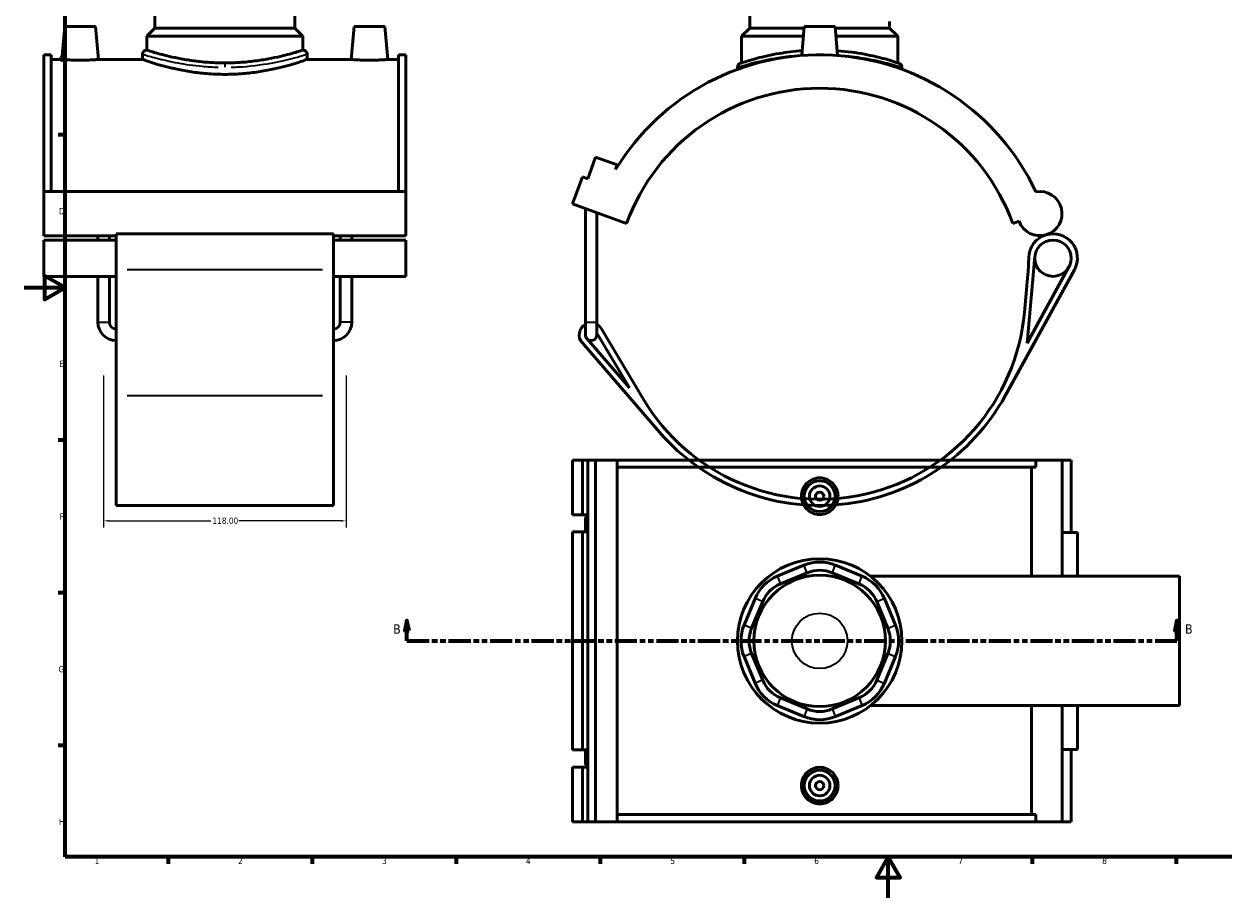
# Model space of a CAD drawing. Header units: millimetres. Extents: x 0 to 898, y -425 to 1022.
# Tile 2 of 5: x 0 to 584, y 0 to 425. Entities that reach past the tile are written whole.
import ezdxf

# ---------------------------------------------------------------- set-up
doc = ezdxf.new("R2010")
doc.units = ezdxf.units.MM
doc.linetypes.add('DOUBLE_DASH_CHAIN', pattern=[1.2403, 0.6614, -0.0827, 0.1654, -0.0827, 0.1654, -0.0827])
for name, color, linetype, lineweight in [('Border (ANSI)', 7, 'Continuous', 70), ('Dimension (ANSI)', 7, 'Continuous', 25), ('Section Line (ANSI)', 7, 'DOUBLE_DASH_CHAIN', 70), ('Visible (ANSI)', 7, 'Continuous', 50), ('Visible Narrow (ANSI)', 7, 'Continuous', 35)]:
    doc.layers.add(name, color=color, linetype=linetype, lineweight=lineweight)
doc.styles.add('Label Text (ANSI)', font='tahoma.ttf')
doc.styles.add('Note Text (ANSI)', font='tahoma.ttf')
doc.dimstyles.new('Default - mm (ANSI)', dxfattribs={"dimtxt": 3.048, "dimasz": 2.5, "dimexe": 3.175, "dimexo": 1.6002, "dimgap": 0.8, "dimtad": 0, "dimtoh": 1, "dimrnd": 1e-08, "dimzin": 4, "dimdsep": 46, "dimtxsty": 'Note Text (ANSI)', "dimcen": 0.09, "dimdle": 10, "dimclrd": 256, "dimclre": 256, "dimclrt": 256, "dimadec": 1, "dimazin": 1, "dimtfac": 1, "dimtofl": 0, "dimtmove": 0, "dimatfit": 3, "dimfxl": 1, "dimtolj": 1, "dimtzin": 4, "dimlwd": -1, "dimlwe": -1, "dimarcsym": 0})

# ---------------------------------------------------------------- blocks, each defined once
blk = doc.blocks.new('Borders Default Border')
at = {"layer": 'Border (ANSI)'}
for p, q in [((20, 371.25), (16.55, 371.25)), ((20, 222.75), (16.55, 222.75)), ((20, 148.5), (16.55, 148.5)), ((20, 74.25), (16.55, 74.25)), ((70.08, 20), (70.08, 16.55)), ((140.17, 20), (140.17, 16.55)), ((210.25, 20), (210.25, 16.55)), ((280.33, 20), (280.33, 16.55)), ((350.42, 20), (350.42, 16.55)), ((490.58, 20), (490.58, 16.55)), ((560.67, 20), (560.67, 16.55))]:
    blk.add_line(p, q, dxfattribs=at)
at = {"layer": 'Border (ANSI)', "flags": 128}
for points in [[(20, 20), (20, 574), (821, 574), (821, 20), (20, 20)], [(0, 297), (20, 297), (10, 302.77), (10, 291.23), (20, 297)], [(420.5, 0), (420.5, 20), (414.73, 10), (426.27, 10), (420.5, 20)]]:
    blk.add_lwpolyline(points, dxfattribs=at)
at = {"layer": 'Border (ANSI)', "color": 230, "true_color": 0xff0080, "char_height": 3.05, "attachment_point": 7, "style": 'Note Text (ANSI)'}
for s, insert in [('C', (16.95, 406.8)), ('D', (16.96, 332.6)), ('E', (17.21, 258.35)), ('F', (17.29, 184.1)), ('G', (16.81, 109.79)), ('H', (16.97, 35.6)), ('1', (34.35, 16.55)), ('2', (104.2, 16.55)), ('3', (174.26, 16.49)), ('4', (244.23, 16.55)), ('5', (314.48, 16.49)), ('6', (384.49, 16.49)), ('7', (454.6, 16.55)), ('8', (524.63, 16.48))]:
    blk.add_mtext(s, dxfattribs=dict(at, insert=insert))
blk = doc.blocks.new('2dTransSection0')
at = {"layer": 'Section Line (ANSI)', "linetype": 'Continuous'}
for p, q in [((186.35, 135.1), (185.35, 130.1)), ((186.35, 130.1), (186.35, 135.1)), ((187.35, 130.1), (186.35, 135.1)), ((560.95, 135.1), (559.95, 130.1)), ((560.95, 130.1), (560.95, 135.1)), ((561.95, 130.1), (560.95, 135.1)), ((185.35, 130.1), (187.35, 130.1)), ((186.35, 125.1), (186.35, 130.1)), ((559.95, 130.1), (561.95, 130.1)), ((560.95, 125.1), (560.95, 130.1)), ((186.35, 125.1), (196.97, 125.1)), ((550.33, 125.1), (560.95, 125.1))]:
    blk.add_line(p, q, dxfattribs=at)
at = {"layer": 'Section Line (ANSI)', "linetype": 'DOUBLE_DASH_CHAIN', "ltscale": 16.303146}
blk.add_line((186.35, 125.1), (560.95, 125.1), dxfattribs=at)
at = {"layer": 'Section Line (ANSI)', "linetype": 'Continuous', "flags": 128}
for points in [[(187.35, 130.1), (186.35, 135.1), (185.35, 130.1), (187.35, 130.1)], [(561.95, 130.1), (560.95, 135.1), (559.95, 130.1), (561.95, 130.1)]]:
    blk.add_lwpolyline(points, dxfattribs=at)
at = {"layer": 'Section Line (ANSI)'}
for points in [[(187.35, 130.1), (186.35, 135.1), (185.35, 130.1), (187.35, 130.1)], [(561.95, 130.1), (560.95, 135.1), (559.95, 130.1), (561.95, 130.1)]]:
    blk.add_solid(points, dxfattribs=at)
at = {"layer": 'Section Line (ANSI)', "char_height": 4.57, "attachment_point": 7, "style": 'Label Text (ANSI)'}
for insert in [(179.6, 128.6), (564.9, 128.6)]:
    blk.add_mtext('B', dxfattribs=dict(at, insert=insert))
blk = doc.blocks.new('*D8')
at = {"layer": 'Defpoints', "color": 0, "transparency": 16777216}
for p in [(38.72, 255.76), (156.72, 255.76), (156.72, 183.5)]:
    blk.add_point(p, dxfattribs=at)
at = {"layer": 'Dimension (ANSI)', "transparency": 16777216}
for p, q in [((38.72, 254.16), (38.72, 180.33)), ((156.72, 254.16), (156.72, 180.33)), ((41.22, 183.5), (90.88, 183.5)), ((154.22, 183.5), (104.56, 183.5))]:
    blk.add_line(p, q, dxfattribs=at)
for points in [[(41.22, 183.92), (41.22, 183.09), (38.72, 183.5)], [(154.22, 183.92), (154.22, 183.09), (156.72, 183.5)]]:
    blk.add_solid(points, dxfattribs=at)
at = {"layer": 'Dimension (ANSI)', "color": 230, "true_color": 0xff0080, "transparency": 16777216, "insert": (91.68, 185.1), "char_height": 3.048, "attachment_point": 1, "style": 'Note Text (ANSI)'}
blk.add_mtext('\\A1;118.00', dxfattribs=at)

msp = doc.modelspace()

# ---------------------------------------------------------------- linework, layer by layer
at = {"layer": 'Visible (ANSI)'}
for p, q in [((63.715, 423.257), (63.715, 526.757)), ((131.715, 423.257), (131.715, 526.757)), ((353.172, 423.257), (353.172, 526.757)), ((421.172, 423.257), (421.172, 426.507)), ((19.815, 424.007), (18.415, 408.007)), ((34.815, 424.007), (19.815, 424.007)), ((34.815, 424.007), (36.215, 408.007)), ((63.715, 423.257), (59.715, 419.257)), ((131.715, 423.257), (63.715, 423.257)), ((131.715, 423.257), (135.715, 419.257)), ((160.615, 424.007), (159.215, 408.007)), ((160.615, 424.007), (175.615, 424.007)), ((175.615, 424.007), (177.015, 408.007)), ((353.172, 423.257), (349.172, 419.257)), ((379.606, 423.257), (353.172, 423.257)), ((379.672, 424.007), (378.442, 409.959)), ((394.672, 424.007), (379.672, 424.007)), ((394.672, 424.007), (395.901, 409.959)), ((421.172, 423.257), (394.737, 423.257)), ((421.172, 423.257), (425.172, 419.257)), ((135.715, 419.257), (59.715, 419.257)), ((59.715, 412.567), (59.715, 419.257)), ((135.715, 412.567), (135.715, 419.257)), ((379.256, 419.257), (349.172, 419.257)), ((349.172, 406.313), (349.172, 419.257)), ((425.172, 419.257), (395.087, 419.257)), ((425.172, 406.313), (425.172, 419.257)), ((9.715, 410.287), (9.715, 343.767)), ((9.715, 410.287), (13.235, 410.287)), ((13.235, 343.767), (13.235, 410.287)), ((57.715, 410.567), (57.715, 408.007)), ((137.715, 410.567), (137.715, 408.007)), ((182.195, 343.767), (182.195, 410.287)), ((182.195, 410.287), (185.715, 410.287)), ((185.715, 410.287), (185.715, 343.767)), ((18.415, 408.007), (13.235, 408.007)), ((57.715, 408.007), (36.215, 408.007)), ((159.215, 408.007), (137.715, 408.007)), ((182.195, 408.007), (177.015, 408.007)), ((347.172, 404.199), (347.172, 403.191)), ((427.172, 404.199), (427.172, 403.191)), ((274.31, 349.984), (278.141, 360.509)), ((278.141, 360.509), (288.665, 356.678)), ((288.665, 356.678), (287.884, 354.53)), ((266.891, 337.786), (271.679, 350.942)), ((271.679, 350.942), (274.31, 349.984)), ((9.715, 343.767), (9.715, 322.228)), ((185.715, 343.767), (9.715, 343.767)), ((185.715, 322.228), (185.715, 343.767)), ((266.891, 337.786), (293.202, 328.209)), ((273.152, 280.167), (273.152, 335.507)), ((278.752, 280.167), (278.752, 333.469)), ((481.141, 328.209), (484.177, 329.314)), ((44.915, 322.228), (9.715, 322.228)), ((35.955, 320.156), (35.955, 322.228)), ((41.555, 320.156), (41.555, 322.228)), ((44.915, 323.156), (44.915, 305.603)), ((150.515, 323.156), (44.915, 323.156)), ((150.515, 305.603), (150.515, 323.156)), ((185.715, 322.228), (150.515, 322.228)), ((153.875, 320.156), (153.875, 322.228)), ((159.475, 320.156), (159.475, 322.228)), ((9.715, 320.156), (9.715, 302.464)), ((44.915, 320.156), (9.715, 320.156)), ((185.715, 320.156), (150.515, 320.156)), ((185.715, 302.464), (185.715, 320.156)), ((488.062, 269.949), (491.897, 312.111)), ((44.915, 244.384), (44.915, 305.603)), ((150.515, 305.603), (150.515, 244.384)), ((477.429, 244.384), (511.088, 305.603)), ((508.459, 307.048), (488.062, 269.949)), ((44.915, 302.464), (9.715, 302.464)), ((35.955, 280.167), (35.955, 302.464)), ((41.555, 280.167), (41.555, 302.464)), ((185.715, 302.464), (150.515, 302.464)), ((153.875, 280.167), (153.875, 302.464)), ((159.475, 280.167), (159.475, 302.464)), ((488.458, 303.609), (486.76, 284.949)), ((273.152, 280.167), (273.152, 274.007)), ((278.752, 274.007), (278.752, 280.167)), ((278.752, 274.778), (294.567, 248.208)), ((301.242, 242.859), (280.936, 276.974)), ((271.565, 270.213), (309.272, 226.622)), ((294.567, 248.208), (273.834, 272.176)), ((44.915, 244.384), (44.915, 191.007)), ((150.515, 191.007), (150.515, 244.384)), ((266.891, 213.101), (266.891, 186.501)), ((266.891, 213.101), (271.679, 213.101)), ((271.679, 213.101), (274.31, 213.101)), ((271.679, 213.101), (271.679, 186.501)), ((274.31, 213.101), (274.31, 186.501)), ((274.31, 213.101), (278.141, 213.101)), ((278.141, 213.101), (278.141, 37.101)), ((278.141, 213.101), (288.665, 213.101)), ((288.665, 213.101), (288.665, 37.101)), ((288.665, 213.101), (492.351, 213.101)), ((505.066, 213.101), (492.351, 213.101)), ((492.351, 209.581), (492.351, 213.101)), ((509.553, 213.101), (505.066, 213.101)), ((505.066, 213.101), (505.066, 156.601)), ((509.553, 213.101), (509.553, 177.901)), ((492.351, 209.581), (288.665, 209.581)), ((490.139, 156.601), (490.139, 209.581)), ((150.515, 191.007), (44.915, 191.007)), ((266.891, 186.501), (271.679, 186.501)), ((271.679, 186.501), (274.31, 186.501)), ((273.152, 184.061), (273.152, 178.101)), ((274.31, 186.501), (274.31, 186.329)), ((274.31, 186.329), (274.31, 181.792)), ((274.31, 181.792), (274.31, 178.101)), ((271.679, 178.101), (266.891, 178.101)), ((266.891, 178.101), (266.891, 72.101)), ((274.31, 178.101), (271.679, 178.101)), ((271.679, 178.101), (271.679, 72.101)), ((274.31, 178.101), (274.31, 72.101)), ((512.553, 177.901), (505.066, 177.901)), ((512.553, 177.901), (512.553, 156.601)), ((379.518, 161.93), (366.541, 156.555)), ((368.072, 152.86), (381.049, 158.235)), ((393.294, 158.235), (406.271, 152.86)), ((407.802, 156.555), (394.825, 161.93)), ((411.824, 156.601), (562.172, 156.601)), ((562.172, 93.601), (562.172, 156.601)), ((355.717, 145.731), (350.342, 132.754)), ((354.037, 131.223), (359.413, 144.2)), ((414.931, 144.2), (420.306, 131.223)), ((424.001, 132.754), (418.626, 145.731)), ((350.342, 117.447), (355.717, 104.47)), ((359.413, 106.001), (354.037, 118.978)), ((420.306, 118.978), (414.931, 106.001)), ((418.626, 104.47), (424.001, 117.447)), ((366.541, 93.646), (379.518, 88.271)), ((381.049, 91.966), (368.072, 97.342)), ((406.271, 97.342), (393.294, 91.966)), ((394.825, 88.271), (407.802, 93.646)), ((411.824, 93.601), (562.172, 93.601)), ((490.139, 40.621), (490.139, 93.601)), ((505.066, 93.601), (505.066, 37.101)), ((512.553, 93.601), (512.553, 72.301)), ((266.891, 72.101), (271.679, 72.101)), ((271.679, 72.101), (274.31, 72.101)), ((273.152, 72.101), (273.152, 66.141)), ((274.31, 72.101), (274.31, 68.409)), ((505.066, 72.301), (512.553, 72.301)), ((509.553, 72.301), (509.553, 37.101)), ((274.31, 68.409), (274.31, 63.872)), ((271.679, 63.701), (266.891, 63.701)), ((266.891, 63.701), (266.891, 37.101)), ((274.31, 63.701), (271.679, 63.701)), ((271.679, 63.701), (271.679, 37.101)), ((274.31, 63.872), (274.31, 63.701)), ((274.31, 63.701), (274.31, 37.101)), ((266.891, 37.101), (271.679, 37.101)), ((271.679, 37.101), (274.31, 37.101)), ((274.31, 37.101), (278.141, 37.101)), ((278.141, 37.101), (288.665, 37.101)), ((492.351, 40.621), (288.665, 40.621)), ((288.665, 37.101), (492.351, 37.101)), ((492.351, 37.101), (492.351, 40.621)), ((492.351, 37.101), (505.066, 37.101)), ((505.066, 37.101), (509.553, 37.101))]:
    msp.add_line(p, q, dxfattribs=at)
for centre, radius in [((500.707, 311.31), 8.846), ((387.172, 195.501), 7.5), ((387.172, 195.501), 5), ((387.172, 195.501), 2), ((387.172, 125.101), 40), ((387.172, 125.101), 32), ((387.172, 54.701), 7.5), ((387.172, 54.701), 5), ((387.172, 54.701), 2)]:
    msp.add_circle(centre, radius, dxfattribs=at)
for centre, radius, start, end in [((59.715, 410.567), 2, 90, 180), ((135.715, 410.567), 2, 0, 90), ((387.172, 294.007), 116.28, 25.23957, 148.635123), ((349.172, 404.199), 2, 109.026919, 180), ((425.172, 404.199), 2, 0, 70.973081), ((387.172, 294.007), 100, 20, 160), ((494.297, 332.998), 10.769, 200, 100.409924), ((500.707, 311.31), 11.846, 106.466251, 179.304229), ((500.707, 311.31), 11.846, 331.198046, 106.466251), ((388.869, 312.668), 100, 354.802602, 359.304229), ((387.172, 294.007), 100, 210.762449, 354.802602), ((44.915, 280.167), 8.96, 180, 270), ((44.915, 280.167), 3.36, 180, 270), ((150.515, 280.167), 8.96, 270, 0), ((150.515, 280.167), 3.36, 270, 0), ((275.952, 274.007), 5.8, 118.865727, 220.860727), ((275.952, 274.007), 5.8, 30.762449, 61.134273), ((275.952, 274.007), 2.8, 180, 220.860727), ((275.952, 274.007), 2.8, 220.860727, 0), ((387.172, 294.007), 103, 220.860727, 331.198046), ((275.952, 184.061), 2.8, 125.896952, 234.103048), ((387.172, 143.453), 20, 67.5, 112.5), ((387.172, 143.453), 16, 67.5, 112.5), ((374.195, 138.077), 20, 112.5, 157.5), ((374.195, 138.077), 16, 112.5, 157.5), ((400.148, 138.077), 16, 22.5, 67.5), ((400.148, 138.077), 20, 22.5, 67.5), ((368.819, 125.101), 20, 157.5, 202.5), ((368.819, 125.101), 16, 157.5, 202.5), ((405.524, 125.101), 16, 337.5, 22.5), ((405.524, 125.101), 20, 337.5, 22.5), ((374.195, 112.124), 16, 202.5, 247.5), ((400.148, 112.124), 16, 292.5, 337.5), ((374.195, 112.124), 20, 202.5, 247.5), ((400.148, 112.124), 20, 292.5, 337.5), ((387.172, 106.748), 20, 247.5, 292.5), ((387.172, 106.748), 16, 247.5, 292.5), ((275.952, 66.141), 2.8, 125.896952, 234.103048)]:
    msp.add_arc(centre, radius, start, end, dxfattribs=at)
for points, knots in [([(135.715, 412.567), (135.715, 412.567), (135.484, 412.492), (134.514, 412.187), (133.775, 411.956), (131.831, 411.376), (130.623, 411.027), (127.839, 410.275), (126.262, 409.873), (122.908, 409.092), (121.012, 408.686), (116.879, 407.918), (114.642, 407.557), (109.967, 406.955), (107.524, 406.713), (102.601, 406.392), (100.12, 406.313), (97.715, 406.313), (95.311, 406.313), (92.83, 406.392), (87.907, 406.713), (85.464, 406.955), (80.788, 407.557), (78.552, 407.918), (74.419, 408.686), (72.523, 409.092), (69.168, 409.873), (67.592, 410.275), (64.807, 411.027), (63.6, 411.376), (61.655, 411.956), (60.917, 412.187), (59.947, 412.492), (59.715, 412.567), (59.715, 412.567)], [17.3096908, 17.3096908, 17.3096908, 17.3096908, 18.0307861, 18.0307861, 18.7518814, 18.7518814, 19.4729768, 19.4729768, 20.1940721, 20.1940721, 20.915451, 20.915451, 21.6368299, 21.6368299, 22.3582088, 22.3582088, 23.0795877, 23.0795877, 23.0795877, 23.8009666, 23.8009666, 24.5223455, 24.5223455, 25.2437244, 25.2437244, 25.9651033, 25.9651033, 26.6861987, 26.6861987, 27.407294, 27.407294, 28.1283893, 28.1283893, 28.8494846, 28.8494846, 28.8494846, 28.8494846]), ([(378.644, 412.26), (374.743, 411.977), (370.991, 411.509), (363.383, 410.234), (359.686, 409.379), (352.887, 407.571), (350.25, 406.678), (348.726, 406.162), (348.522, 406.093), (348.522, 406.093)], [19.0924088, 19.0924088, 19.0924088, 19.0924088, 20.2890617, 20.2890617, 21.7530386, 21.7530386, 23.6285834, 23.6285834, 24.3156411, 24.3156411, 24.3156411, 24.3156411]), ([(425.824, 406.09), (425.824, 406.09), (425.318, 406.268), (423.169, 406.977), (421.333, 407.566), (416.232, 408.985), (412.814, 409.83), (404.916, 411.301), (400.421, 411.918), (395.699, 412.26)], [12.1578261, 12.1578261, 12.1578261, 12.1578261, 13.2294026, 13.2294026, 14.4998145, 14.4998145, 15.9331831, 15.9331831, 17.3810708, 17.3810708, 17.3810708, 17.3810708]), ([(27.315, 407.657), (26.195, 407.657), (25.001, 407.675), (22.806, 407.742), (21.805, 407.789), (20.227, 407.877), (19.544, 407.923), (18.638, 407.989), (18.415, 408.007), (18.415, 408.007)], [2.6877579, 2.6877579, 2.6877579, 2.6877579, 3.02386, 3.02386, 3.3599622, 3.3599622, 3.6957995, 3.6957995, 4.0316368, 4.0316368, 4.0316368, 4.0316368]), ([(36.215, 408.007), (36.215, 408.007), (35.993, 407.989), (35.087, 407.923), (34.404, 407.877), (32.826, 407.789), (31.825, 407.742), (29.63, 407.675), (28.436, 407.657), (27.315, 407.657)], [6.7193947, 6.7193947, 6.7193947, 6.7193947, 7.055232, 7.055232, 7.3910694, 7.3910694, 7.7271715, 7.7271715, 8.0632736, 8.0632736, 8.0632736, 8.0632736]), ([(97.715, 400.759), (95.18, 400.759), (92.565, 400.852), (87.38, 401.227), (84.808, 401.509), (79.888, 402.21), (77.535, 402.629), (73.189, 403.52), (71.195, 403.991), (67.668, 404.894), (66.01, 405.359), (63.08, 406.229), (61.809, 406.632), (59.761, 407.302), (58.983, 407.568), (57.96, 407.921), (57.715, 408.007), (57.715, 408.007)], [0, 0, 0, 0, 0.760648, 0.760648, 1.5212959, 1.5212959, 2.2819439, 2.2819439, 3.0425918, 3.0425918, 3.8028013, 3.8028013, 4.5630108, 4.5630108, 5.3232203, 5.3232203, 6.0834298, 6.0834298, 6.0834298, 6.0834298]), ([(137.715, 408.007), (137.715, 408.007), (137.471, 407.921), (136.448, 407.568), (135.67, 407.302), (133.622, 406.632), (132.35, 406.229), (129.421, 405.359), (127.763, 404.894), (124.235, 403.991), (122.242, 403.52), (117.896, 402.629), (115.543, 402.21), (110.622, 401.509), (108.051, 401.227), (102.865, 400.852), (100.251, 400.759), (97.715, 400.759)], [18.2502893, 18.2502893, 18.2502893, 18.2502893, 19.0104988, 19.0104988, 19.7707083, 19.7707083, 20.5309177, 20.5309177, 21.2911272, 21.2911272, 22.0517752, 22.0517752, 22.8124231, 22.8124231, 23.5730711, 23.5730711, 24.333719, 24.333719, 24.333719, 24.333719]), ([(168.115, 407.657), (166.995, 407.657), (165.801, 407.675), (163.606, 407.742), (162.605, 407.789), (161.027, 407.877), (160.344, 407.923), (159.438, 407.989), (159.215, 408.007), (159.215, 408.007)], [0, 0, 0, 0, 0.3361021, 0.3361021, 0.6722043, 0.6722043, 1.0080416, 1.0080416, 1.3438789, 1.3438789, 1.3438789, 1.3438789]), ([(177.015, 408.007), (177.015, 408.007), (176.793, 407.989), (175.887, 407.923), (175.204, 407.877), (173.626, 407.789), (172.625, 407.742), (170.43, 407.675), (169.236, 407.657), (168.115, 407.657)], [4.0316368, 4.0316368, 4.0316368, 4.0316368, 4.3674742, 4.3674742, 4.7033115, 4.7033115, 5.0394136, 5.0394136, 5.3755158, 5.3755158, 5.3755158, 5.3755158]), ([(396.102, 195.501), (396.102, 194.38), (395.877, 193.186), (394.962, 190.991), (394.274, 189.99), (392.687, 188.412), (391.683, 187.729), (389.485, 186.823), (388.291, 186.601), (386.052, 186.601), (384.858, 186.823), (382.66, 187.729), (381.657, 188.412), (380.07, 189.99), (379.381, 190.991), (378.466, 193.186), (378.241, 194.38), (378.241, 196.621), (378.466, 197.815), (379.381, 200.01), (380.07, 201.011), (381.657, 202.589), (382.66, 203.272), (384.858, 204.178), (386.052, 204.4), (388.291, 204.4), (389.485, 204.178), (391.683, 203.272), (392.687, 202.589), (394.274, 201.011), (394.962, 200.01), (395.877, 197.815), (396.102, 196.621), (396.102, 195.501)], [0, 0, 0, 0, 0.3361021, 0.3361021, 0.6722043, 0.6722043, 1.0080416, 1.0080416, 1.3438789, 1.3438789, 1.6797163, 1.6797163, 2.0155536, 2.0155536, 2.3516557, 2.3516557, 2.6877579, 2.6877579, 3.02386, 3.02386, 3.3599622, 3.3599622, 3.6957995, 3.6957995, 4.0316368, 4.0316368, 4.3674742, 4.3674742, 4.7033115, 4.7033115, 5.0394136, 5.0394136, 5.3755158, 5.3755158, 5.3755158, 5.3755158]), ([(396.102, 54.701), (396.102, 53.58), (395.877, 52.386), (394.962, 50.191), (394.274, 49.19), (392.687, 47.612), (391.683, 46.929), (389.485, 46.023), (388.291, 45.801), (386.052, 45.801), (384.858, 46.023), (382.66, 46.929), (381.657, 47.612), (380.07, 49.19), (379.381, 50.191), (378.466, 52.386), (378.241, 53.58), (378.241, 54.701), (378.241, 55.821), (378.466, 57.015), (379.381, 59.21), (380.07, 60.211), (381.657, 61.789), (382.66, 62.472), (384.858, 63.378), (386.052, 63.6), (388.291, 63.6), (389.485, 63.378), (391.683, 62.472), (392.687, 61.789), (394.274, 60.211), (394.962, 59.21), (395.877, 57.015), (396.102, 55.821), (396.102, 54.701)], [2.6877579, 2.6877579, 2.6877579, 2.6877579, 3.02386, 3.02386, 3.3599622, 3.3599622, 3.6957995, 3.6957995, 4.0316368, 4.0316368, 4.3674742, 4.3674742, 4.7033115, 4.7033115, 5.0394136, 5.0394136, 5.3755158, 5.3755158, 5.3755158, 5.7116179, 5.7116179, 6.04772, 6.04772, 6.3835574, 6.3835574, 6.7193947, 6.7193947, 7.055232, 7.055232, 7.3910694, 7.3910694, 7.7271715, 7.7271715, 8.0632736, 8.0632736, 8.0632736, 8.0632736])]:
    msp.add_open_spline(points, degree=3, knots=knots, dxfattribs=at)
at = {"layer": 'Visible Narrow (ANSI)'}
for p, q in [((97.715, 406.046), (97.715, 404.323)), ((145.235, 305.603), (50.195, 305.603)), ((35.99, 280.167), (41.521, 280.167)), ((159.441, 280.167), (153.91, 280.167)), ((273.187, 280.167), (278.718, 280.167)), ((145.235, 244.384), (50.195, 244.384)), ((380.972, 158.42), (379.594, 161.745)), ((393.371, 158.42), (394.749, 161.745)), ((366.617, 156.37), (367.995, 153.044)), ((406.348, 153.044), (407.726, 156.37)), ((359.228, 144.277), (355.902, 145.655)), ((415.115, 144.277), (418.441, 145.655)), ((353.853, 131.3), (350.527, 132.678)), ((420.491, 131.3), (423.817, 132.678)), ((353.853, 118.901), (350.527, 117.523)), ((420.491, 118.901), (423.817, 117.523)), ((359.228, 105.924), (355.902, 104.546)), ((415.115, 105.924), (418.441, 104.546)), ((367.995, 97.157), (366.617, 93.831)), ((406.348, 97.157), (407.726, 93.831)), ((380.972, 91.782), (379.594, 88.456)), ((393.371, 91.782), (394.749, 88.456))]:
    msp.add_line(p, q, dxfattribs=at)
msp.add_circle((387.172, 125.101), 13.504, dxfattribs=at)
msp.add_arc((425.172, 404.199), 2, 3.548654, 67.424427, dxfattribs=at)
for points, knots in [([(57.842, 410.527), (57.964, 410.49), (58.177, 410.425), (59.524, 410.015), (61.637, 409.374), (67.385, 407.876), (70.889, 407.045), (78.503, 405.651), (82.501, 405.071), (89.272, 404.464), (91.902, 404.31), (94.556, 404.241)], [-17.9327948, -17.9327948, -17.9327948, -17.9327948, -17.4837017, -17.4837017, -15.9331831, -15.9331831, -14.4998145, -14.4998145, -13.2294026, -13.2294026, -12.4617718, -12.4617718, -12.4617718, -12.4617718]), ([(94.714, 406.132), (92.193, 406.203), (89.694, 406.36), (83.262, 406.977), (79.464, 407.566), (72.23, 408.985), (68.901, 409.83), (63.441, 411.354), (61.434, 412.005), (60.154, 412.422), (59.951, 412.489), (59.834, 412.528)], [12.4617718, 12.4617718, 12.4617718, 12.4617718, 13.2294026, 13.2294026, 14.4998145, 14.4998145, 15.9331831, 15.9331831, 17.4837017, 17.4837017, 17.9327948, 17.9327948, 17.9327948, 17.9327948]), ([(135.596, 412.528), (135.424, 412.471), (135.067, 412.353), (133.528, 411.857), (131.899, 411.34), (126.983, 409.945), (123.36, 409.008), (114.52, 407.292), (109.175, 406.552), (102.641, 406.198), (101.681, 406.158), (100.717, 406.132)], [30.6985085, 30.6985085, 30.6985085, 30.6985085, 31.3580477, 31.3580477, 32.588892, 32.588892, 34.1602075, 34.1602075, 35.8760873, 35.8760873, 36.1695324, 36.1695324, 36.1695324, 36.1695324]), ([(100.875, 404.24), (101.89, 404.266), (102.901, 404.305), (109.778, 404.653), (115.404, 405.381), (124.71, 407.068), (128.523, 407.989), (133.699, 409.361), (135.412, 409.869), (137.033, 410.356), (137.407, 410.471), (137.588, 410.527)], [-36.1695324, -36.1695324, -36.1695324, -36.1695324, -35.8760873, -35.8760873, -34.1602075, -34.1602075, -32.588892, -32.588892, -31.3580477, -31.3580477, -30.6985085, -30.6985085, -30.6985085, -30.6985085]), ([(347.266, 404.232), (347.366, 404.264), (347.547, 404.322), (348.963, 404.777), (351.691, 405.655), (358.727, 407.432), (362.553, 408.273), (369.689, 409.41), (372.705, 409.79), (375.843, 410.068)], [-24.0538693, -24.0538693, -24.0538693, -24.0538693, -23.6285834, -23.6285834, -21.7530386, -21.7530386, -20.2890617, -20.2890617, -19.3419785, -19.3419785, -19.3419785, -19.3419785]), ([(398.501, 410.068), (402.47, 409.717), (406.243, 409.197), (413.709, 407.876), (417.246, 407.045), (422.525, 405.651), (424.425, 405.071), (426.4, 404.452), (426.887, 404.293), (427.078, 404.23)], [-17.1315005, -17.1315005, -17.1315005, -17.1315005, -15.9331831, -15.9331831, -14.4998145, -14.4998145, -13.2294026, -13.2294026, -12.4195984, -12.4195984, -12.4195984, -12.4195984])]:
    msp.add_open_spline(points, degree=3, knots=knots, dxfattribs=at)

# ---------------------------------------------------------------- block references
msp.add_blockref('Borders Default Border', (0, 0))
at = {"layer": 'Section Line (ANSI)'}
msp.add_blockref('2dTransSection0', (0, 0), dxfattribs=at)

# ---------------------------------------------------------------- dimensions: what is measured, and where the dimension line sits
at = {"layer": 'Dimension (ANSI)'}
dim = msp.add_linear_dim(base=(156.715, 183.504), p1=(38.715, 255.757), p2=(156.715, 255.757), dimstyle='Default - mm (ANSI)', override={"dimtoh": 0, "dimdec": 2, "dimtp": 0, "dimtm": 0, "dimtdec": 2, "dimatfit": 1}, dxfattribs=at)
dim.commit()
dim.dimension.update_dxf_attribs({"geometry": '*D8', "text_midpoint": (97.715, 183.504), "dimtype": 160})

doc.saveas('drawing.dxf')
